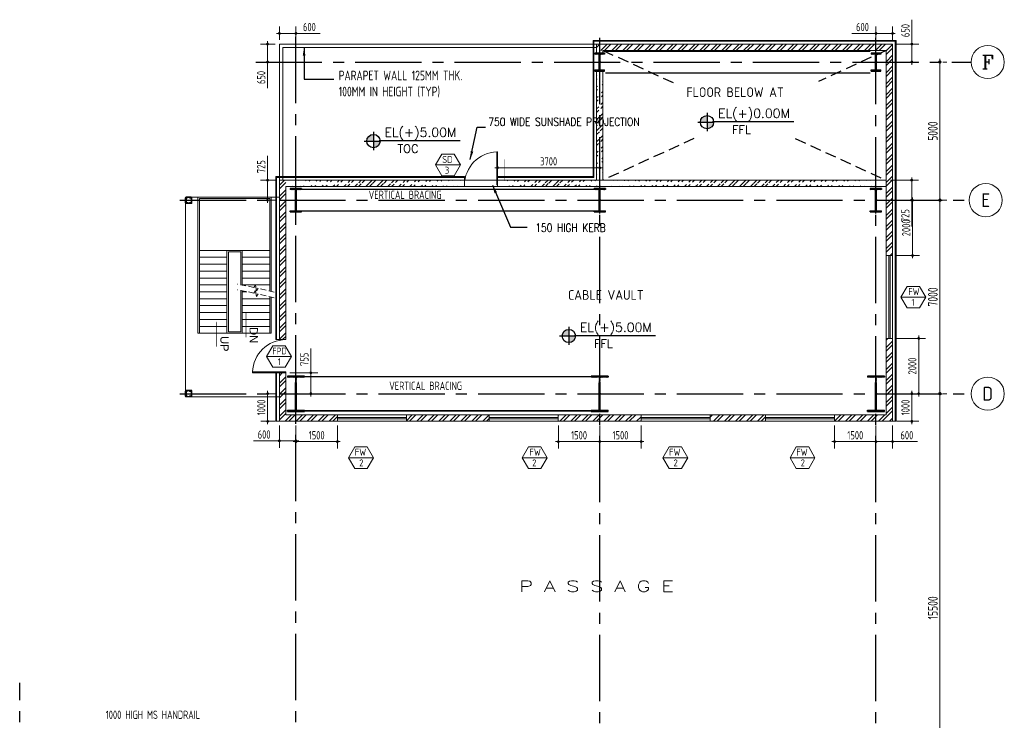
# Model space of a CAD drawing. Extents: x -7650383 to 4934791, y -137560 to 1826789.
# Tile 19 of 256: x 678266 to 713911, y -8294 to 17054. Entities that reach past the tile are written whole.
import ezdxf
from ezdxf.enums import TextEntityAlignment as Align

# ---------------------------------------------------------------- set-up
doc = ezdxf.new("R2010")
doc.units = 0
doc.header["$LTSCALE"] = 800
doc.header["$MEASUREMENT"] = 0
for name, pattern in [('CENTER', [2, 1.25, -0.25, 0.25, -0.25]), ('CENTER2', [1.125, 0.75, -0.125, 0.125, -0.125]), ('DASHED', [0.75, 0.5, -0.25]), ('HIDDEN', [0.375, 0.25, -0.125]), ('HIDDENX2', [0.75, 0.5, -0.25])]:
    doc.linetypes.add(name, pattern=pattern)
doc.layers.get('0').update_dxf_attribs({"linetype": 'CONTINUOUS'})
for name, color, linetype in [('0-7-COL', 2, 'CENTER'), ('CENTER', 2, 'CENTER'), ('COL', 1, 'CENTER'), ('GRID', 8, 'CENTER'), ('REV3', 2, 'CONTINUOUS'), ('T', 3, 'CONTINUOUS'), ('TEXT', 3, 'CONTINUOUS')]:
    doc.layers.add(name, color=color, linetype=linetype)
for name, color, linetype, lineweight in [('2CON', 1, 'CONTINUOUS', 13), ('8', 8, 'HIDDEN', 13), ('A-CUT OUT', 3, 'CONTINUOUS', 30), ('A-WIN TAG', 3, 'CONTINUOUS', 13), ('A-WIN TAG TEXT', 3, 'CONTINUOUS', 13), ('CHAJJA PROJECTION', 2, 'DASHED', 5), ('CLAD-1', 3, 'CONTINUOUS', 15), ('DIM', 4, 'CONTINUOUS', 13), ('dimension line', 4, 'CONTINUOUS', 13), ('DOOR', 235, 'CONTINUOUS', 13), ('STAIR', 4, 'CONTINUOUS', 13), ('WALL', 6, 'CONTINUOUS', 18), ('WALL HATCH', 251, 'CONTINUOUS', 13), ('WIN', 31, 'CONTINUOUS', 13)]:
    doc.layers.add(name, color=color, linetype=linetype, lineweight=lineweight)
doc.styles.add('HTX11', font='O8111901')
doc.styles.add('ROMANC', font='romanc')
doc.styles.add('ROMANS', font='ISO9.shx', dxfattribs={"width": 0.8})
doc.styles.add('S3', font='ROMANS1.SHX', dxfattribs={"width": 0.8})
doc.styles.add('SIMPLEX-25', font='simplex.shx')
doc.styles.get("Standard").update_dxf_attribs({"font": 'ISO9'})
doc.dimstyles.new('barka', dxfattribs={"dimscale": 100, "dimtxt": 3.5, "dimasz": 1.2, "dimexe": 2.5, "dimexo": 2.5, "dimgap": 0.8, "dimtad": 1, "dimdsep": 46, "dimtxsty": 'ROMANS', "dimblk": 'DDOT1', "dimcen": 0, "dimclrd": 256, "dimclre": 256, "dimclrt": 2, "dimadec": 0, "dimazin": 2, "dimtp": 0.1, "dimtm": 0.1, "dimtfac": 0.71, "dimtmove": 2, "dimatfit": 3, "dimlwd": -1, "dimlwe": -1, "dimarcsym": 0})
doc.dimstyles.new('barka INTERNAL DIM', dxfattribs={"dimscale": 100, "dimtxt": 3, "dimasz": 1, "dimexe": 2.5, "dimexo": 1.5, "dimgap": 0.8, "dimtad": 1, "dimdsep": 46, "dimtxsty": 'ROMANS', "dimblk": 'DDOT1', "dimcen": 0, "dimclrd": 256, "dimclre": 256, "dimclrt": 2, "dimadec": 0, "dimazin": 2, "dimtp": 0.1, "dimtm": 0.1, "dimtfac": 0.71, "dimtmove": 2, "dimatfit": 3, "dimlwd": -1, "dimlwe": -1, "dimarcsym": 0})
doc.dimstyles.get("Standard").update_dxf_attribs({"dimtxt": 0.18, "dimasz": 0.18, "dimexe": 0.18, "dimexo": 0.0625, "dimgap": 0.09, "dimtad": 0, "dimtih": 1, "dimtoh": 1, "dimdec": 4, "dimzin": 0, "dimdsep": 46, "dimtxsty": 'Standard', "dimcen": 0.09, "dimadec": 0, "dimazin": 0, "dimtfac": 1, "dimtdec": 4, "dimtofl": 0, "dimtmove": 0, "dimatfit": 3, "dimfxl": 1, "dimtolj": 1, "dimtzin": 0, "dimarcsym": 0})
pattern_1 = [(45, (72421.45, -1e-05), (-198.87378, 198.87378), []), (45, (72554.03, -1e-05), (-198.87378, 198.87378), [])]

# ---------------------------------------------------------------- blocks, each defined once
blk = doc.blocks.new('DDOT1')
blk.add_line((-1, 0), (1, 0))
at = {"const_width": 0.5}
blk.add_lwpolyline([(-0.25, 0, 1), (0.25, 0, 1)], format="xyb", close=True, dxfattribs=at)
blk = doc.blocks.new('*D127')
at = {"layer": 'dimension line', "transparency": 16777216}
for p, q in [((711580, 10403), (711580, 3643)), ((711603, 10523), (711830, 10523)), ((711682, 3523), (711830, 3523))]:
    blk.add_line(p, q, dxfattribs=at)
at = {"layer": 'dimension line', "transparency": 16777216, "xscale": 119.9999999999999, "yscale": 119.9999999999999, "zscale": 119.9999999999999}
for p, rotation in [((711580, 10523), 90), ((711580, 3523), 270)]:
    blk.add_blockref('DDOT1', p, dxfattribs=dict(at, rotation=rotation))
at = {"layer": 'dimension line', "color": 2, "transparency": 16777216, "insert": (711325, 7023), "char_height": 350, "attachment_point": 5, "rotation": 90, "style": 'ROMANS'}
blk.add_mtext('7000', dxfattribs=at)
blk = doc.blocks.new('A$C14326149')
at = {"layer": 'COL'}
h = blk.add_hatch(dxfattribs=at)
h.set_pattern_fill('ANSI31', color=256, scale=100, style=0)
h.paths.add_polyline_path([(310, 640), (0, 640), (0, 600), (310, 600)])
h.paths.add_polyline_path([(0, 600), (0, 640), (-310, 640), (-310, 600)])
h.paths.add_polyline_path([(0, -640), (0, -600), (-310, -600), (-310, -640)])
h.paths.add_polyline_path([(0, -600), (0, -640), (310, -640), (310, -600)])
h.paths.add_polyline_path([(-16, 0), (0, 0), (0, 600), (-16, 600)])
h.paths.add_polyline_path([(0, 0), (16, 0), (16, 600), (0, 600)])
h.paths.add_polyline_path([(16, 0), (0, 0), (0, -600), (16, -600)])
h.paths.add_polyline_path([(-16, -600), (0, -600), (0, 0), (-16, 0)])
for p, q in [((310, 640), (-310, 640)), ((-310, 640), (-310, 600)), ((310, 600), (-310, 600)), ((-16, -600), (-16, 600)), ((16, -600), (16, 600)), ((310, 640), (310, 600)), ((-310, -600), (310, -600)), ((-310, -640), (-310, -600)), ((-310, -640), (310, -640)), ((310, -640), (310, -600))]:
    blk.add_line(p, q, dxfattribs=at)
at = {"layer": 'COL', "color": 2}
for p, q in [((0, -672), (0, 672)), ((44, 0), (-44, 0))]:
    blk.add_line(p, q, dxfattribs=at)
blk = doc.blocks.new('*D128')
at = {"layer": 'dimension line', "transparency": 16777216}
for p, q in [((711580, 15403), (711580, 10643)), ((711680, 15523), (711830, 15523))]:
    blk.add_line(p, q, dxfattribs=at)
at = {"layer": 'dimension line', "transparency": 16777216, "xscale": 119.9999999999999, "yscale": 119.9999999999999, "zscale": 119.9999999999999}
for p, rotation in [((711580, 15523), 90), ((711580, 10523), 270)]:
    blk.add_blockref('DDOT1', p, dxfattribs=dict(at, rotation=rotation))
at = {"layer": 'dimension line', "color": 2, "transparency": 16777216, "insert": (711325, 13023), "char_height": 350, "attachment_point": 5, "rotation": 90, "style": 'ROMANS'}
blk.add_mtext('5000', dxfattribs=at)
blk = doc.blocks.new('e row column')
at = {"layer": 'COL'}
h = blk.add_hatch(dxfattribs=at)
h.set_pattern_fill('ANSI31', color=256, scale=100, style=0)
h.paths.add_polyline_path([(-205, -385), (205, -385), (205, -425), (-205, -425)])
h.paths.add_polyline_path([(205, 425), (205, 385), (-205, 385), (-205, 425)])
edge = h.paths.add_edge_path()
edge.add_line((-16, -385), (-16, 385))
edge.add_line((16, -385), (16, 385))
for p, q in [((205, 425), (-205, 425)), ((-205, 425), (-205, 385)), ((205, 385), (-205, 385)), ((-16, -385), (-16, 385)), ((16, -385), (16, 385)), ((205, 425), (205, 385)), ((-205, -385), (205, -385)), ((-205, -425), (-205, -385)), ((-205, -425), (205, -425)), ((205, -425), (205, -385))]:
    blk.add_line(p, q, dxfattribs=at)
at = {"layer": 'COL', "color": 2}
for p, q in [((0, -475), (0, 475)), ((44, 0), (-44, 0))]:
    blk.add_line(p, q, dxfattribs=at)
blk = doc.blocks.new('F row column')
at = {"layer": 'COL'}
h = blk.add_hatch(dxfattribs=at)
h.set_pattern_fill('ANSI31', color=256, scale=100, style=0)
h.paths.add_polyline_path([(-175, -285), (175, -285), (175, -325), (-175, -325)])
h.paths.add_polyline_path([(175, 325), (175, 285), (-175, 285), (-175, 325)])
edge = h.paths.add_edge_path()
edge.add_line((-16, -285), (-16, 285))
edge.add_line((16, -285), (16, 285))
at = {"layer": 'COL', "color": 2}
for p, q in [((0, -375), (0, 375)), ((44, 0), (-44, 0))]:
    blk.add_line(p, q, dxfattribs=at)
at = {"layer": 'COL'}
for p, q in [((175, 325), (-175, 325)), ((-175, 325), (-175, 285)), ((175, 285), (-175, 285)), ((-16, -285), (-16, 285)), ((16, -285), (16, 285)), ((175, 325), (175, 285)), ((-175, -285), (175, -285)), ((-175, -325), (-175, -285)), ((-175, -325), (175, -325)), ((175, -325), (175, -285))]:
    blk.add_line(p, q, dxfattribs=at)
blk = doc.blocks.new('SERVICE BUILDING-ARCH$0$dd1')
at = {"layer": 'DOOR'}
blk.add_lwpolyline([(-1000, 975), (0, 975), (0, 1000), (-1000, 1000)], close=True, dxfattribs=at)
blk.add_arc((13, 1014), 1014, 182.2093, 269.2412, dxfattribs=at)
blk = doc.blocks.new('*D131')
at = {"layer": 'dimension line', "transparency": 16777216}
for p, q in [((711580, -11857), (711580, 3403)), ((711780, 3523), (711830, 3523)), ((711780, -11977), (711830, -11977))]:
    blk.add_line(p, q, dxfattribs=at)
at = {"layer": 'dimension line', "transparency": 16777216, "xscale": 119.9999999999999, "yscale": 119.9999999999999, "zscale": 119.9999999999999}
for p, rotation in [((711580, 3523), 90), ((711580, -11977), 270)]:
    blk.add_blockref('DDOT1', p, dxfattribs=dict(at, rotation=rotation))
at = {"layer": 'dimension line', "color": 2, "transparency": 16777216, "insert": (711325, -4227), "char_height": 350, "attachment_point": 5, "rotation": 90, "style": 'ROMANS'}
blk.add_mtext('15500', dxfattribs=at)
blk = doc.blocks.new('Stub column')
at = {"layer": 'COL', "linetype": 'ByBlock'}
for p, q in [((-108, 90), (-108, -90)), ((-108, 90), (-100, 90)), ((-108, 90), (-100, 90)), ((-108, 90), (-108, -90)), ((-25, 100), (-100, 100)), ((-100, 100), (-100, -100)), ((-100, 100), (-100, -100)), ((-25, 100), (-100, 100)), ((90, 108), (-90, 108)), ((-90, 100), (-90, 108)), ((-90, 100), (-90, 108)), ((-25, 100), (100, 100)), ((90, 100), (90, 108)), ((100, 100), (100, -100)), ((108, 90), (100, 90)), ((108, 90), (108, -90)), ((-108, -90), (-100, -90)), ((-108, -90), (-100, -90)), ((-100, -100), (-25, -100)), ((-100, -100), (-25, -100)), ((-90, -100), (-90, -108)), ((-90, -100), (-90, -108)), ((90, -108), (-90, -108)), ((100, -100), (-25, -100)), ((90, -100), (90, -108)), ((108, -90), (100, -90))]:
    blk.add_line(p, q, dxfattribs=at)
for points in [[(-25, -100), (-25, -97, 0.401544), (-31, -91), (-88, -88, -0.401544), (-94, -82), (-94, 82, -0.401544), (-88, 88), (-31, 91, 0.401544), (-25, 97), (-25, 100)], [(-25, -100), (-25, -97, 0.401544), (-31, -91), (-88, -88, -0.401544), (-94, -82), (-94, 82, -0.401544), (-88, 88), (-31, 91, 0.401544), (-25, 97), (-25, 100)], [(25, -100), (25, -97, -0.401544), (31, -91), (88, -88, 0.401544), (94, -82), (94, 82, 0.401544), (88, 88), (31, 91, -0.401544), (25, 97), (25, 100)]]:
    blk.add_lwpolyline(points, format="xyb", dxfattribs=at)
blk = doc.blocks.new('PL-FFL2')
at = {"layer": 'A-CUT OUT'}
h = blk.add_hatch(color=7, dxfattribs=at)
h.paths.add_polyline_path([(3.09, 1.96, 0.414214), (1.09, -0.04), (3.09, -0.04)])
h.paths.add_polyline_path([(5.09, -0.04), (3.09, -0.04), (3.09, -2.04, 0.414214)])
at = {"color": 1, "linetype": 'Continuous'}
for p, q in [((3.09, 2.74), (3.09, -2.74)), ((29.24, 0), (4.78, 0)), ((4.78, 0), (5.09, 0)), ((0.31, -0.04), (5.09, -0.04))]:
    blk.add_line(p, q, dxfattribs=at)
blk.add_circle((3.09, -0.04), 2, dxfattribs=at)
at = {"color": 4, "linetype": 'Continuous'}
blk.add_attdef('EL(+)', text='', height=2.75, dxfattribs=at).set_placement((18.98, 2.4), align=Align.MIDDLE)
at = {"color": 3, "linetype": 'Continuous'}
blk.add_attdef('XXX', text='', height=2.5, dxfattribs=at).set_placement((18.44, -3.52), align=Align.MIDDLE)
blk = doc.blocks.new('*D137')
at = {"layer": 'DIM', "transparency": 16777216}
for p, q in [((695566, 11398), (695566, 11948)), ((699266, 11398), (699266, 11948)), ((699166, 11698), (695666, 11698))]:
    blk.add_line(p, q, dxfattribs=at)
at = {"layer": 'DIM', "transparency": 16777216, "xscale": 100, "yscale": 100, "zscale": 100, "rotation": 180}
blk.add_blockref('DDOT1', (695566, 11698), dxfattribs=at)
at = {"layer": 'DIM', "transparency": 16777216, "xscale": 100, "yscale": 100, "zscale": 100}
blk.add_blockref('DDOT1', (699266, 11698), dxfattribs=at)
at = {"layer": 'DIM', "color": 2, "transparency": 16777216, "insert": (697416, 11928), "char_height": 300, "attachment_point": 5, "style": 'ROMANS'}
blk.add_mtext('3700', dxfattribs=at)
blk = doc.blocks.new('*D138')
at = {"layer": 'DIM', "transparency": 16777216}
for p, q in [((710563, 16172), (710563, 17050)), ((710016, 16172), (710813, 16172)), ((710563, 15623), (710563, 16072)), ((710016, 15523), (710813, 15523))]:
    blk.add_line(p, q, dxfattribs=at)
at = {"layer": 'DIM', "transparency": 16777216, "xscale": 100, "yscale": 100, "zscale": 100}
for p, rotation in [((710563, 16172), 90), ((710563, 15523), 270)]:
    blk.add_blockref('DDOT1', p, dxfattribs=dict(at, rotation=rotation))
at = {"layer": 'DIM', "color": 2, "transparency": 16777216, "insert": (710333, 16661), "char_height": 300, "attachment_point": 5, "rotation": 90, "style": 'ROMANS'}
blk.add_mtext('650', dxfattribs=at)
blk = doc.blocks.new('*D139')
at = {"layer": 'DIM', "transparency": 16777216}
for p, q in [((709266, 16322), (709266, 16808)), ((709866, 16322), (709866, 16808)), ((709266, 16558), (708388, 16558)), ((709766, 16558), (709366, 16558))]:
    blk.add_line(p, q, dxfattribs=at)
at = {"layer": 'DIM', "transparency": 16777216, "xscale": 100, "yscale": 100, "zscale": 100, "rotation": 180}
blk.add_blockref('DDOT1', (709266, 16558), dxfattribs=at)
at = {"layer": 'DIM', "transparency": 16777216, "xscale": 100, "yscale": 100, "zscale": 100}
blk.add_blockref('DDOT1', (709866, 16558), dxfattribs=at)
at = {"layer": 'DIM', "color": 2, "transparency": 16777216, "insert": (708777, 16788), "char_height": 300, "attachment_point": 5, "style": 'ROMANS'}
blk.add_mtext('600', dxfattribs=at)
blk = doc.blocks.new('*D140')
at = {"layer": 'DIM', "transparency": 16777216}
for p, q in [((687239, 11248), (687239, 12125)), ((687516, 11248), (686989, 11248)), ((687239, 10623), (687239, 11148)), ((687516, 10523), (686989, 10523))]:
    blk.add_line(p, q, dxfattribs=at)
at = {"layer": 'DIM', "transparency": 16777216, "xscale": 100, "yscale": 100, "zscale": 100}
for p, rotation in [((687239, 11248), 90), ((687239, 10523), 270)]:
    blk.add_blockref('DDOT1', p, dxfattribs=dict(at, rotation=rotation))
at = {"layer": 'DIM', "color": 2, "transparency": 16777216, "insert": (687009, 11736), "char_height": 300, "attachment_point": 5, "rotation": 90, "style": 'ROMANS'}
blk.add_mtext('725', dxfattribs=at)
blk = doc.blocks.new('*D141')
at = {"layer": 'DIM', "transparency": 16777216}
for p, q in [((687516, 16173), (686989, 16173)), ((687239, 16073), (687239, 15623)), ((687516, 15523), (686989, 15523)), ((687239, 15523), (687239, 14574))]:
    blk.add_line(p, q, dxfattribs=at)
at = {"layer": 'DIM', "transparency": 16777216, "xscale": 100, "yscale": 100, "zscale": 100}
for p, rotation in [((687239, 16173), 90), ((687239, 15523), 270)]:
    blk.add_blockref('DDOT1', p, dxfattribs=dict(at, rotation=rotation))
at = {"layer": 'DIM', "color": 2, "transparency": 16777216, "insert": (687009, 14963), "char_height": 300, "attachment_point": 5, "rotation": 90, "style": 'ROMANS'}
blk.add_mtext('650', dxfattribs=at)
blk = doc.blocks.new('*D142')
at = {"layer": 'DIM', "transparency": 16777216}
for p, q in [((687666, 16323), (687666, 16808)), ((688266, 16323), (688266, 16808)), ((687766, 16558), (688166, 16558)), ((688266, 16558), (689143, 16558))]:
    blk.add_line(p, q, dxfattribs=at)
at = {"layer": 'DIM', "transparency": 16777216, "xscale": 100, "yscale": 100, "zscale": 100, "rotation": 180}
blk.add_blockref('DDOT1', (687666, 16558), dxfattribs=at)
at = {"layer": 'DIM', "transparency": 16777216, "xscale": 100, "yscale": 100, "zscale": 100}
blk.add_blockref('DDOT1', (688266, 16558), dxfattribs=at)
at = {"layer": 'DIM', "color": 2, "transparency": 16777216, "insert": (688754, 16788), "char_height": 300, "attachment_point": 5, "style": 'ROMANS'}
blk.add_mtext('600', dxfattribs=at)
blk = doc.blocks.new('*D143')
at = {"layer": 'DIM', "transparency": 16777216}
for p, q in [((710016, 3523), (710813, 3523)), ((710563, 2623), (710563, 3423)), ((710016, 2523), (710813, 2523))]:
    blk.add_line(p, q, dxfattribs=at)
at = {"layer": 'DIM', "transparency": 16777216, "xscale": 100, "yscale": 100, "zscale": 100}
for p, rotation in [((710563, 3523), 90), ((710563, 2523), 270)]:
    blk.add_blockref('DDOT1', p, dxfattribs=dict(at, rotation=rotation))
at = {"layer": 'DIM', "color": 2, "transparency": 16777216, "insert": (710333, 3023), "char_height": 300, "attachment_point": 5, "rotation": 90, "style": 'ROMANS'}
blk.add_mtext('1000', dxfattribs=at)
blk = doc.blocks.new('*D144')
at = {"layer": 'DIM', "transparency": 16777216}
for p, q in [((709266, 2373), (709266, 1539)), ((709866, 2373), (709866, 1539)), ((709366, 1789), (709766, 1789)), ((709866, 1789), (710772, 1789))]:
    blk.add_line(p, q, dxfattribs=at)
at = {"layer": 'DIM', "transparency": 16777216, "xscale": 100, "yscale": 100, "zscale": 100, "rotation": 180}
blk.add_blockref('DDOT1', (709266, 1789), dxfattribs=at)
at = {"layer": 'DIM', "transparency": 16777216, "xscale": 100, "yscale": 100, "zscale": 100}
blk.add_blockref('DDOT1', (709866, 1789), dxfattribs=at)
at = {"layer": 'DIM', "color": 2, "transparency": 16777216, "insert": (710384, 2019), "char_height": 300, "attachment_point": 5, "style": 'ROMANS'}
blk.add_mtext('600', dxfattribs=at)
blk = doc.blocks.new('*D145')
at = {"layer": 'DIM', "transparency": 16777216}
for p, q in [((687666, 2373), (687666, 1566)), ((688266, 2373), (688266, 1566)), ((687666, 1816), (686726, 1816)), ((688166, 1816), (687766, 1816))]:
    blk.add_line(p, q, dxfattribs=at)
at = {"layer": 'DIM', "transparency": 16777216, "xscale": 100, "yscale": 100, "zscale": 100, "rotation": 180}
blk.add_blockref('DDOT1', (687666, 1816), dxfattribs=at)
at = {"layer": 'DIM', "transparency": 16777216, "xscale": 100, "yscale": 100, "zscale": 100}
blk.add_blockref('DDOT1', (688266, 1816), dxfattribs=at)
at = {"layer": 'DIM', "color": 2, "transparency": 16777216, "insert": (687115, 2046), "char_height": 300, "attachment_point": 5, "style": 'ROMANS'}
blk.add_mtext('600', dxfattribs=at)
blk = doc.blocks.new('*D146')
at = {"layer": 'DIM', "transparency": 16777216}
for p, q in [((687516, 3523), (686993, 3523)), ((687243, 2623), (687243, 3423)), ((687516, 2523), (686993, 2523))]:
    blk.add_line(p, q, dxfattribs=at)
at = {"layer": 'DIM', "transparency": 16777216, "xscale": 100, "yscale": 100, "zscale": 100}
for p, rotation in [((687243, 3523), 90), ((687243, 2523), 270)]:
    blk.add_blockref('DDOT1', p, dxfattribs=dict(at, rotation=rotation))
at = {"layer": 'DIM', "color": 2, "transparency": 16777216, "insert": (687013, 3023), "char_height": 300, "attachment_point": 5, "rotation": 90, "style": 'ROMANS'}
blk.add_mtext('1000', dxfattribs=at)
blk = doc.blocks.new('*D147')
at = {"layer": 'DIM', "transparency": 16777216}
for p, q in [((688804, 4278), (688804, 5155)), ((688046, 4278), (689054, 4278)), ((688804, 3623), (688804, 4178)), ((688416, 3523), (689054, 3523))]:
    blk.add_line(p, q, dxfattribs=at)
at = {"layer": 'DIM', "transparency": 16777216, "xscale": 100, "yscale": 100, "zscale": 100}
for p, rotation in [((688804, 4278), 90), ((688804, 3523), 270)]:
    blk.add_blockref('DDOT1', p, dxfattribs=dict(at, rotation=rotation))
at = {"layer": 'DIM', "color": 2, "transparency": 16777216, "insert": (688574, 4766), "char_height": 300, "attachment_point": 5, "rotation": 90, "style": 'ROMANS'}
blk.add_mtext('755', dxfattribs=at)
blk = doc.blocks.new('*D148')
at = {"layer": 'DIM', "transparency": 16777216}
for p, q in [((709786, 11248), (710808, 11248)), ((710558, 11148), (710558, 10623)), ((710016, 10523), (710808, 10523)), ((710558, 10523), (710558, 9574))]:
    blk.add_line(p, q, dxfattribs=at)
at = {"layer": 'DIM', "transparency": 16777216, "xscale": 100, "yscale": 100, "zscale": 100}
for p, rotation in [((710558, 11248), 90), ((710558, 10523), 270)]:
    blk.add_blockref('DDOT1', p, dxfattribs=dict(at, rotation=rotation))
at = {"layer": 'DIM', "color": 2, "transparency": 16777216, "insert": (710328, 9963), "char_height": 300, "attachment_point": 5, "rotation": 90, "style": 'ROMANS'}
blk.add_mtext('725', dxfattribs=at)
blk = doc.blocks.new('*D435')
at = {"layer": 'DIM', "transparency": 16777216}
for p, q in [((707766, 2373), (707766, 1539)), ((709266, 2373), (709266, 1539)), ((709166, 1789), (707866, 1789))]:
    blk.add_line(p, q, dxfattribs=at)
at = {"layer": 'DIM', "transparency": 16777216, "xscale": 100, "yscale": 100, "zscale": 100, "rotation": 180}
blk.add_blockref('DDOT1', (707766, 1789), dxfattribs=at)
at = {"layer": 'DIM', "transparency": 16777216, "xscale": 100, "yscale": 100, "zscale": 100}
blk.add_blockref('DDOT1', (709266, 1789), dxfattribs=at)
at = {"layer": 'DIM', "color": 2, "transparency": 16777216, "insert": (708516, 2019), "char_height": 300, "attachment_point": 5, "style": 'ROMANS'}
blk.add_mtext('1500', dxfattribs=at)
blk = doc.blocks.new('*D436')
at = {"layer": 'DIM', "transparency": 16777216}
for p, q in [((699266, 2373), (699266, 1539)), ((700766, 2373), (700766, 1539)), ((700666, 1789), (699366, 1789))]:
    blk.add_line(p, q, dxfattribs=at)
at = {"layer": 'DIM', "transparency": 16777216, "xscale": 100, "yscale": 100, "zscale": 100, "rotation": 180}
blk.add_blockref('DDOT1', (699266, 1789), dxfattribs=at)
at = {"layer": 'DIM', "transparency": 16777216, "xscale": 100, "yscale": 100, "zscale": 100}
blk.add_blockref('DDOT1', (700766, 1789), dxfattribs=at)
at = {"layer": 'DIM', "color": 2, "transparency": 16777216, "insert": (700016, 2019), "char_height": 300, "attachment_point": 5, "style": 'ROMANS'}
blk.add_mtext('1500', dxfattribs=at)
blk = doc.blocks.new('*D437')
at = {"layer": 'DIM', "transparency": 16777216}
for p, q in [((688266, 2373), (688266, 1539)), ((689766, 2373), (689766, 1539)), ((688366, 1789), (689666, 1789))]:
    blk.add_line(p, q, dxfattribs=at)
at = {"layer": 'DIM', "transparency": 16777216, "xscale": 100, "yscale": 100, "zscale": 100, "rotation": 180}
blk.add_blockref('DDOT1', (688266, 1789), dxfattribs=at)
at = {"layer": 'DIM', "transparency": 16777216, "xscale": 100, "yscale": 100, "zscale": 100}
blk.add_blockref('DDOT1', (689766, 1789), dxfattribs=at)
at = {"layer": 'DIM', "color": 2, "transparency": 16777216, "insert": (689016, 2019), "char_height": 300, "attachment_point": 5, "style": 'ROMANS'}
blk.add_mtext('1500', dxfattribs=at)
blk = doc.blocks.new('*D438')
at = {"layer": 'DIM', "transparency": 16777216}
for p, q in [((697766, 2373), (697766, 1539)), ((699266, 2373), (699266, 1539)), ((699166, 1789), (697866, 1789))]:
    blk.add_line(p, q, dxfattribs=at)
at = {"layer": 'DIM', "transparency": 16777216, "xscale": 100, "yscale": 100, "zscale": 100, "rotation": 180}
blk.add_blockref('DDOT1', (697766, 1789), dxfattribs=at)
at = {"layer": 'DIM', "transparency": 16777216, "xscale": 100, "yscale": 100, "zscale": 100}
blk.add_blockref('DDOT1', (699266, 1789), dxfattribs=at)
at = {"layer": 'DIM', "color": 2, "transparency": 16777216, "insert": (698516, 2019), "char_height": 300, "attachment_point": 5, "style": 'ROMANS'}
blk.add_mtext('1500', dxfattribs=at)
blk = doc.blocks.new('*D439')
at = {"layer": 'DIM', "transparency": 16777216}
for p, q in [((710016, 10523), (710840, 10523)), ((710590, 10423), (710590, 8623)), ((710016, 8523), (710840, 8523))]:
    blk.add_line(p, q, dxfattribs=at)
at = {"layer": 'DIM', "transparency": 16777216, "xscale": 100, "yscale": 100, "zscale": 100}
for p, rotation in [((710590, 10523), 90), ((710590, 8523), 270)]:
    blk.add_blockref('DDOT1', p, dxfattribs=dict(at, rotation=rotation))
at = {"layer": 'DIM', "color": 2, "transparency": 16777216, "insert": (710360, 9523), "char_height": 300, "attachment_point": 5, "rotation": 90, "style": 'ROMANS'}
blk.add_mtext('2000', dxfattribs=at)
blk = doc.blocks.new('*D440')
at = {"layer": 'DIM', "transparency": 16777216}
for p, q in [((710017, 5523), (711062, 5523)), ((710812, 5423), (710812, 3623)), ((710016, 3523), (711062, 3523))]:
    blk.add_line(p, q, dxfattribs=at)
at = {"layer": 'DIM', "transparency": 16777216, "xscale": 100, "yscale": 100, "zscale": 100}
for p, rotation in [((710812, 5523), 90), ((710812, 3523), 270)]:
    blk.add_blockref('DDOT1', p, dxfattribs=dict(at, rotation=rotation))
at = {"layer": 'DIM', "color": 2, "transparency": 16777216, "insert": (710582, 4523), "char_height": 300, "attachment_point": 5, "rotation": 90, "style": 'ROMANS'}
blk.add_mtext('2000', dxfattribs=at)

msp = doc.modelspace()

# ---------------------------------------------------------------- hatches: boundary and pattern name
at = {"layer": 'WALL HATCH'}
h = msp.add_hatch(dxfattribs=at)
h.set_pattern_fill('ANSI32', color=256, scale=750, style=0)
h.set_pattern_definition(pattern_1)
h.paths.add_polyline_path([(687895.6, 11247.6), (687665.6, 11247.6), (687665.6, 5477.6), (687895.6, 5477.6)])
h.paths.add_polyline_path([(689765.6, 2522.6), (689765.6, 2752.6), (687895.6, 2752.6), (687895.6, 4277.6), (687665.6, 4277.6), (687665.6, 2522.6)])
h.paths.add_polyline_path([(695265.6, 2522.6), (695265.6, 2752.6), (692265.6, 2752.6), (692265.6, 2522.6)])
h.paths.add_polyline_path([(700765.6, 2522.6), (700765.6, 2752.6), (697765.6, 2752.6), (697765.6, 2522.6)])
h.paths.add_polyline_path([(705265.6, 2522.6), (705265.6, 2752.6), (703265.6, 2752.6), (703265.6, 2522.6)])
h.paths.add_polyline_path([(709635.6, 8522.6), (709865.6, 8522.6), (709865.6, 5522.6), (709635.6, 5522.6), (709635.6, 2752.6), (707765.6, 2752.6), (707765.6, 2522.6), (709865.6, 2522.6), (709865.6, 16172.5), (699150, 16172.6), (699150, 15942.6), (709635.6, 15942.5)])
h = msp.add_hatch(dxfattribs=at)
h.set_pattern_fill('ANSI32', color=256, scale=750, style=0)
h.set_pattern_definition([(45, (153932.33, -0.13), (-198.87378, 198.87378), []), (45, (154064.92, -0.13), (-198.87378, 198.87378), [])])
edge = h.paths.add_edge_path()
edge.add_line((699150.7, 11303.6), (699150.1, 15197.6))
edge.add_line((699380.6, 11303.6), (699380.6, 15197.6))
h = msp.add_hatch(dxfattribs=at)
h.set_pattern_fill('ANSI32', color=256, scale=750, style=0)
h.set_pattern_definition(pattern_1)
edge = h.paths.add_edge_path()
edge.add_line((694363.1, 11247.6), (687895.6, 11247.6))
edge.add_line((694363.1, 11017.6), (687895.6, 11017.6))
h = msp.add_hatch(dxfattribs=at)
h.set_pattern_fill('ANSI32', color=256, scale=750, style=0)
h.set_pattern_definition(pattern_1)
edge = h.paths.add_edge_path()
edge.add_line((699540.6, 11247.6), (695563.1, 11247.6))
edge.add_line((699540.3, 11017.6), (695563.1, 11017.6))
h = msp.add_hatch(dxfattribs=at)
h.set_pattern_fill('ANSI32', color=256, scale=750, style=0)
h.set_pattern_definition(pattern_1)
edge = h.paths.add_edge_path()
edge.add_line((699265.6, 11017.6), (709635.6, 11017.6))
edge.add_line((699265.6, 11247.6), (709635.6, 11247.6))

# ---------------------------------------------------------------- linework, layer by layer
at = {"linetype": 'DASHED', "const_width": 50, "flags": 128}
for points in [[(699470.1, 15915.1), (709060.6, 15915.1)], [(699470.1, 15130.1), (709060.6, 15130.1)], [(688470.6, 10915.1), (699060.6, 10915.1)], [(688470.6, 10130.1), (699060.6, 10130.1)], [(688575.6, 4142.6), (698955.6, 4142.6)], [(688575.6, 2902.6), (698955.6, 2902.6)]]:
    msp.add_lwpolyline(points, dxfattribs=at)
at = {"layer": '2CON'}
for p, q in [((694218.3, 11797.1), (693318.3, 11797.1)), ((710169, 7016.7), (711069, 7016.7)), ((688106.1, 4867.2), (687206.1, 4867.2)), ((691074, 1206), (690174, 1206)), ((696457.3, 1206), (697357.3, 1206)), ((702452, 1206), (701552, 1206)), ((707054.9, 1206), (706154.9, 1206))]:
    msp.add_line(p, q, dxfattribs=at)
at = {"layer": '8'}
for points in [[(687473.4, 7192.2), (686894.4, 7341.9), (686839.7, 7246.9), (686801.4, 7462.8), (686746.7, 7367.8), (686152.4, 7486.3)], [(687473.4, 6988.3), (686894.4, 7138), (686839.7, 7043), (686801.4, 7258.9), (686746.7, 7164), (686152.4, 7282.4)]]:
    msp.add_lwpolyline(points, dxfattribs=at)
at = {"layer": 'A-WIN TAG'}
for points in [[(693543.3, 12186.8), (693318.3, 11797.1), (693543.3, 11407.4), (693993.3, 11407.4), (694218.3, 11797.1), (693993.3, 12186.8)], [(710844, 7406.4), (711069, 7016.7), (710844, 6627), (710394, 6627), (710169, 7016.7), (710394, 7406.4)], [(687431.1, 5256.9), (687206.1, 4867.2), (687431.1, 4477.5), (687881.1, 4477.5), (688106.1, 4867.2), (687881.1, 5256.9)], [(690399, 1595.8), (690174, 1206), (690399, 816.3), (690849, 816.3), (691074, 1206), (690849, 1595.8)], [(697132.3, 1595.8), (697357.3, 1206), (697132.3, 816.3), (696682.3, 816.3), (696457.3, 1206), (696682.3, 1595.8)], [(701777, 1595.8), (701552, 1206), (701777, 816.3), (702227, 816.3), (702452, 1206), (702227, 1595.8)], [(706379.9, 1595.8), (706154.9, 1206), (706379.9, 816.3), (706829.9, 816.3), (707054.9, 1206), (706829.9, 1595.8)]]:
    msp.add_lwpolyline(points, close=True, dxfattribs=at)
at = {"layer": 'CENTER', "linetype": 'HIDDENX2'}
for p, q in [((699380.6, 15942.6), (702065.7, 14713.4)), ((709635.6, 15942.5), (707188.8, 14822.3)), ((702670.7, 12753.8), (699380.6, 11247.6)), ((706345.7, 12753.8), (709635.6, 11247.6))]:
    msp.add_line(p, q, dxfattribs=at)
at = {"layer": 'CHAJJA PROJECTION', "ltscale": 0.5, "const_width": 2}
msp.add_lwpolyline([(694116.7, 11247.6), (694117.4, 11997.6), (695817.1, 11997.6), (695817.1, 11247.6)], dxfattribs=at)
at = {"layer": 'CLAD-1'}
for p, q in [((709993.6, 16300.5), (699021.9, 16300.6)), ((699022.6, 11375.6), (699021.9, 16300.6)), ((709965.6, 16272.5), (699050, 16272.6)), ((699050.6, 11347.6), (699050, 16272.6)), ((709965.6, 2522.6), (709965.6, 16272.5)), ((709993.6, 2522.6), (709993.6, 16300.5)), ((687537.6, 11375.6), (694366.1, 11375.6)), ((687537.6, 11375.6), (687537.6, 5477.6)), ((687565.6, 11347.6), (694366.1, 11347.6)), ((687565.6, 11347.6), (687565.6, 5477.6)), ((694366.1, 11247.6), (694366.1, 11375.6)), ((695566.1, 11247.6), (695566.1, 11375.6)), ((695566.1, 11375.6), (699022.6, 11375.6)), ((695566.1, 11347.6), (699050.6, 11347.6)), ((687665.6, 5477.6), (687537.6, 5477.6)), ((687665.6, 4277.6), (687537.6, 4277.6)), ((687537.6, 4277.6), (687537.6, 2522.6)), ((687565.6, 4277.6), (687565.6, 2522.6)), ((687665.6, 2522.6), (687537.6, 2522.6)), ((709865.6, 2522.6), (709993.6, 2522.6))]:
    msp.add_line(p, q, dxfattribs=at)
at = {"layer": 'DIM', "color": 2}
for centre in [(713311.2, 15522.6), (713237.6, 10522.6), (713311.2, 3522.6)]:
    msp.add_circle(centre, 600, dxfattribs=at)
at = {"layer": 'GRID', "linetype": 'CENTER2', "ltscale": 4}
for p, q in [((688265.6, -54363), (688265.6, 16471.7)), ((699265.6, -54400.6), (699265.6, 16543.4)), ((709265.6, -54400.6), (709265.6, 16558.3)), ((686809.9, 15522.6), (712711.2, 15522.6)), ((684059.3, 10522.6), (712637.6, 10522.6)), ((684059.3, 3522.6), (712711.2, 3522.6)), ((678266.1, -54362.3), (678265.8, -6939.4))]:
    msp.add_line(p, q, dxfattribs=at)
at = {"layer": 'REV3', "linetype": 'Continuous'}
for p, q in [((684495.6, 3637.6), (684265.6, 3637.6)), ((684495.6, 3407.6), (684265.6, 3407.6))]:
    msp.add_line(p, q, dxfattribs=at)
at = {"layer": 'REV3', "linetype": 'Continuous', "flags": 128}
for points in [[(686456.1, 6480.9, 0, 150, 0), (686456.1, 6126.2, 25, 25, 0), (686456.1, 5567.6, 25, 25, 0)], [(685398.8, 6142.5, 0, 150, 0), (685398.8, 5787.8, 25, 25, 0), (685398.8, 5229.1, 25, 25, 0)]]:
    msp.add_lwpolyline(points, format="xyseb", dxfattribs=at)
at = {"layer": 'STAIR'}
for p, q in [((695566.1, 11247.6), (694366.1, 11247.5)), ((695566.1, 11017.6), (694366.1, 11017.6)), ((684720.6, 10637.6), (684720.6, 5707.6)), ((684720.6, 10637.6), (687370.3, 10637.6)), ((684770.6, 10587.6), (684770.6, 5707.6)), ((684770.6, 10587.6), (687320.3, 10587.6)), ((687320.3, 10587.6), (687320.3, 7231.8)), ((687370.3, 10637.6), (687370.3, 7218.9)), ((684770.6, 8707.6), (685770.6, 8707.6)), ((685770.7, 8707.6), (685770.6, 6207.6)), ((685770.6, 8707.6), (686320.3, 8707.6)), ((686270.3, 8657.6), (686270.3, 7466.2)), ((686320.3, 8707.6), (686320.3, 7457.6)), ((686320.3, 8707.6), (687320.3, 8707.6)), ((684770.6, 8457.6), (685770.6, 8457.6)), ((684770.6, 8207.6), (685770.6, 8207.6)), ((686320.3, 8457.6), (687320.3, 8457.6)), ((686320.3, 8207.6), (687320.3, 8207.6)), ((684770.6, 7957.6), (685770.6, 7957.6)), ((686320.3, 7957.6), (687320.3, 7957.6)), ((684770.6, 7707.6), (685770.6, 7707.6)), ((686320.3, 7707.6), (687320.3, 7707.6)), ((684770.6, 7457.6), (685770.6, 7457.6)), ((684770.6, 7207.6), (685770.6, 7207.6)), ((686270.3, 7262.3), (686270.3, 5757.6)), ((686320.3, 7457.6), (687320.3, 7457.6)), ((686320.3, 7253.7), (686320.3, 5707.6)), ((686490.6, 7207.6), (686320.3, 7207.6)), ((686810.5, 7207.6), (686771.9, 7207.6)), ((684770.6, 6957.6), (685770.6, 6957.6)), ((687320.3, 6957.6), (686320.3, 6957.6)), ((687320.3, 7027.9), (687320.3, 5707.6)), ((687370.3, 7015), (687370.3, 5707.6)), ((684770.6, 6707.6), (685770.6, 6707.6)), ((684770.6, 6457.6), (685770.6, 6457.6)), ((687320.3, 6707.6), (686320.3, 6707.6)), ((687320.3, 6457.6), (686320.3, 6457.6)), ((684770.6, 6207.6), (685770.6, 6207.6)), ((687320.3, 6207.6), (686320.3, 6207.6)), ((684720.6, 5707.6), (685820.6, 5707.6)), ((684770.6, 5957.6), (685770.6, 5957.6)), ((685770.6, 5707.6), (685820.6, 5707.6)), ((686270.3, 5757.6), (685820.6, 5757.6)), ((686270.3, 5707.6), (685820.6, 5707.6)), ((686270.3, 5707.6), (687370.3, 5707.6)), ((687320.3, 5957.6), (686320.3, 5957.6))]:
    msp.add_line(p, q, dxfattribs=at)
for points in [[(685770.6, 5707.6), (685770.6, 8707.6)], [(685820.6, 5757.6), (685820.6, 8657.6), (686270.3, 8657.6)]]:
    msp.add_lwpolyline(points, dxfattribs=at)
at = {"layer": 'WALL'}
for p, q in [((709865.6, 16172.5), (687665.6, 16172.8)), ((687665.6, 16172.8), (687665.6, 5477.6)), ((699150, 16047.6), (687790.6, 16047.8)), ((687790.6, 16047.8), (687790.6, 11247.6)), ((699150, 15847.6), (699150, 16172.6)), ((709865.6, 2522.6), (709865.6, 16172.5)), ((699380.6, 15942.6), (709635.6, 15942.5)), ((699380.6, 15847.6), (699380.6, 15942.6)), ((709635.6, 15942.5), (709635.6, 2752.6)), ((699150.6, 11247.6), (699150.1, 15197.6)), ((699380.6, 11247.6), (699380.6, 15197.6)), ((687665.6, 11247.6), (694366.1, 11247.6)), ((694366.1, 11017.6), (694366.1, 11247.6)), ((695566.1, 11247.6), (709635.6, 11247.6)), ((695566.1, 11247.6), (695566.1, 11017.6)), ((695566.1, 11247.6), (695566.1, 11017.6)), ((687895.6, 11017.6), (694366.1, 11017.6)), ((687895.6, 5477.6), (687895.6, 11017.6)), ((695566.1, 11017.6), (709635.6, 11017.6)), ((684495.6, 10637.6), (684265.6, 10637.6)), ((687895.6, 5477.6), (687665.6, 5477.6)), ((709867.2, 5522.6), (709637.2, 5522.6)), ((687665.6, 4277.6), (687665.6, 2522.6)), ((687895.6, 4277.6), (687665.6, 4277.6)), ((687895.6, 2752.6), (687895.6, 4277.6)), ((687665.6, 2522.6), (709865.6, 2522.6)), ((687895.6, 2752.6), (709635.6, 2752.6))]:
    msp.add_line(p, q, dxfattribs=at)
for points in [[(684265.6, 3407.6), (684265.6, 10637.6)], [(684265.6, 3407.6), (684265.6, 10637.6)], [(684495.6, 10407.6), (684265.6, 10407.6), (684265.6, 10637.6), (687665.6, 10637.6)], [(684495.6, 10407.6), (684495.6, 10637.6)], [(687665.6, 3407.6), (684265.6, 3407.6), (684265.6, 3637.6), (684495.6, 3637.6)], [(684495.6, 3407.6), (684495.6, 3637.6)], [(684495.6, 3407.6), (684495.6, 3637.6)]]:
    msp.add_lwpolyline(points, dxfattribs=at)
at = {"layer": 'WIN'}
for p, q in [((709727.2, 5522.6), (709727.2, 8522.6)), ((709777.2, 5522.6), (709777.2, 8522.6)), ((692265.6, 2662.6), (689765.6, 2662.6)), ((692265.6, 2612.6), (689765.6, 2612.6)), ((695265.6, 2662.6), (697765.6, 2662.6)), ((695265.6, 2612.6), (697765.6, 2612.6)), ((703265.6, 2662.6), (700765.6, 2662.6)), ((703265.6, 2612.6), (700765.6, 2612.6)), ((705265.6, 2662.6), (707765.6, 2662.6)), ((705265.6, 2612.6), (707765.6, 2612.6))]:
    msp.add_line(p, q, dxfattribs=at)
for points in [[(709635.6, 5522.6), (709865.6, 5522.6), (709865.6, 8522.6), (709635.6, 8522.6)], [(692265.6, 2752.6), (689765.6, 2752.6), (689765.6, 2522.6), (692265.6, 2522.6)], [(695265.6, 2752.6), (697765.6, 2752.6), (697765.6, 2522.6), (695265.6, 2522.6)], [(703265.6, 2752.6), (700765.6, 2752.6), (700765.6, 2522.6), (703265.6, 2522.6)], [(705265.6, 2752.6), (707765.6, 2752.6), (707765.6, 2522.6), (705265.6, 2522.6)]]:
    msp.add_lwpolyline(points, close=True, dxfattribs=at)

# ---------------------------------------------------------------- block references
at = {"color": 6}
ref = msp.add_blockref('PL-FFL2', (702777.3, 13352.7), dxfattribs=dict(at, xscale=120, yscale=120, zscale=120))
ref.add_attrib('XXX', 'FFL', dxfattribs={"color": 3, "linetype": 'Continuous', "height": 300, "style": 'SIMPLEX-25'}).set_placement((704399.8, 13072.3), align=Align.MIDDLE)
ref.add_attrib('EL(+)', 'EL(+)0.00M', dxfattribs={"color": 4, "linetype": 'Continuous', "height": 330, "style": 'SIMPLEX-25'}).set_placement((704848.4, 13640.4), align=Align.MIDDLE)
ref = msp.add_blockref('PL-FFL2', (690700.9, 12667.5), dxfattribs=dict(at, xscale=120, yscale=120, zscale=120))
ref.add_attrib('XXX', 'TOC', dxfattribs={"color": 3, "linetype": 'Continuous', "height": 300, "style": 'SIMPLEX-25'}).set_placement((692323.4, 12387), align=Align.MIDDLE)
ref.add_attrib('EL(+)', 'EL(+)5.00M', dxfattribs={"color": 4, "linetype": 'Continuous', "height": 330, "style": 'SIMPLEX-25'}).set_placement((692772, 12955.1), align=Align.MIDDLE)
for p in [(688265.6, 10522.6), (699265.6, 10522.6), (709265.6, 10522.6)]:
    msp.add_blockref('e row column', p)
ref = msp.add_blockref('PL-FFL2', (697776.1, 5615.5), dxfattribs=dict(at, xscale=120, yscale=120, zscale=120))
ref.add_attrib('XXX', 'FFL', dxfattribs={"color": 3, "linetype": 'Continuous', "height": 300, "style": 'SIMPLEX-25'}).set_placement((699398.6, 5335.1), align=Align.MIDDLE)
ref.add_attrib('EL(+)', 'EL(+)5.00M', dxfattribs={"color": 4, "linetype": 'Continuous', "height": 330, "style": 'SIMPLEX-25'}).set_placement((699847.2, 5903.2), align=Align.MIDDLE)
at = {"layer": 'COL', "xscale": -1, "rotation": 180}
for p in [(684380.6, 10522.6), (684380.6, 3522.6)]:
    msp.add_blockref('Stub column', p, dxfattribs=at)
at = {"layer": 'DIM'}
for p in [(688265.6, 3522.6), (699265.6, 3522.6), (709265.6, 3522.6)]:
    msp.add_blockref('A$C14326149', p, dxfattribs=at)
at = {"layer": 'DOOR', "yscale": 1.199999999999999, "zscale": 1.199999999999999}
for p, xscale, rotation in [((694366.1, 11073.6), 1.199999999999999, 270.0000000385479), ((687895, 5477.6), -1.199999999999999, 180.0000000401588), ((687895.6, 5477.6), -1.199999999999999, 179.9999999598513), ((687895.6, 5477.6), -1.199999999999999, 179.9999999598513)]:
    msp.add_blockref('SERVICE BUILDING-ARCH$0$dd1', p, dxfattribs=dict(at, xscale=xscale, rotation=rotation))
at = {"layer": 'WALL'}
for p in [(699265.6, 15522.6), (709265.6, 15522.6)]:
    msp.add_blockref('F row column', p, dxfattribs=at)

# ---------------------------------------------------------------- texts
at = {"layer": '0-7-COL', "color": 6, "linetype": 'Continuous'}
for s, style, p in [('F', 'ROMANC', (713311.2, 15522.6)), ('E', 'ROMANS', (713237.6, 10522.6)), ('D', 'ROMANS', (713311.2, 3522.6))]:
    msp.add_text(s, height=500, dxfattribs=dict(at, style=style)).set_placement(p, align=Align.MIDDLE)
at = {"layer": 'A-WIN TAG'}
for s, p in [('FW', (710638.7, 7216.7)), ('1', (710607.5, 6830.9)), ('FW', (690604.3, 1406)), ('FW', (696927, 1406)), ('FW', (701982.3, 1406)), ('FW', (706585.2, 1406)), ('2', (690635.6, 1020.2)), ('2', (696895.7, 1020.2)), ('2', (702013.6, 1020.2)), ('2', (706616.4, 1020.2))]:
    msp.add_text(s, height=250, dxfattribs=at).set_placement(p, align=Align.MIDDLE)
at = {"layer": 'A-WIN TAG TEXT'}
for s, p in [('SD', (693748.6, 11997)), ('3', (693736.8, 11607.9)), ('1', (687667.7, 4681.3))]:
    msp.add_text(s, height=250, dxfattribs=at).set_placement(p, align=Align.MIDDLE)
at = {"layer": 'A-WIN TAG TEXT', "width": 0.8}
msp.add_text('FPD', height=250, dxfattribs=at).set_placement((687667.5, 5067.1), align=Align.MIDDLE)
at = {"layer": 'T'}
for s, height, style, width, p in [('150 HIGH KERB', 300, 'S3', 0.8, (696935, 9376.1)), ('P A S S A G E', 400, 'ROMANC', 1.4, (696350.5, -3644.4))]:
    msp.add_text(s, height=height, dxfattribs=dict(at, style=style, width=width)).set_placement(p)
at = {"layer": 'T', "insert": (695235, 13508.6), "char_height": 300, "width": 5436.527, "attachment_point": 1, "style": 'S3'}
msp.add_mtext('750 WIDE SUNSHADE PROJECTION', dxfattribs=at)
at = {"layer": 'TEXT', "style": 'ROMANS'}
for s, p in [('FLOOR BELOW AT', (702403.4, 14256.7)), ('CABLE VAULT', (698116.4, 6919.9))]:
    msp.add_text(s, height=350, dxfattribs=at).set_placement(p)
at = {"layer": 'TEXT', "style": 'ROMANS', "width": 0.8}
for p in [(690901.3, 10569.3), (691645.2, 3657.3)]:
    msp.add_text('VERTICAL BRACING', height=300, dxfattribs=at).set_placement(p)
at = {"layer": 'TEXT', "attachment_point": 1, "style": 'ROMANS'}
for s, insert, char_height, width in [('PARAPET WALL 125MM THK. \\P100MM IN HEIGHT (TYP)', (689815.8, 15212.7), 350, 6114.237), ('1000 HIGH MS HANDRAIL', (681378.5, -7944.9), 300, 5142.857)]:
    msp.add_mtext(s, dxfattribs=dict(at, insert=insert, char_height=char_height, width=width))
at = {"layer": 'WALL', "style": 'HTX11'}
for s, p in [('DN', (686587.6, 5930.8)), ('UP', (685530.3, 5606.6))]:
    msp.add_text(s, height=300, rotation=270, dxfattribs=at).set_placement(p)

# ---------------------------------------------------------------- dimensions: what is measured, and where the dimension line sits
at = {"layer": 'DIM'}
for base, p1, p2, picture, middle in [((688265.6, 16558.3), (687665.6, 16172.8), (688265.6, 16172.8), '*D142', (688754.2, 16788.3)), ((709265.6, 16558.3), (709865.6, 16172.5), (709265.6, 16172.5), '*D139', (708777.1, 16788.3)), ((695566.0851, 11698.3408), (699265.6411, 11247.6275), (695566.0851, 11247.6275), '*D137', (697415.8631, 11928.3408)), ((689765.6, 1788.6), (688265.6, 2522.6), (689765.6, 2522.6), '*D437', (689015.6, 2018.6)), ((699265.6, 1788.6), (700765.6, 2522.6), (699265.6, 2522.6), '*D436', (700015.6, 2018.6)), ((707765.6, 1788.6), (709265.6, 2522.6), (707765.6, 2522.6), '*D435', (708515.6, 2018.6))]:
    dim = msp.add_linear_dim(base=base, p1=p1, p2=p2, dimstyle='barka INTERNAL DIM', override={"dimdec": 0, "dimtmove": 0}, dxfattribs=at)
    dim.commit()
    dim.dimension.update_dxf_attribs({"geometry": picture, "text_midpoint": middle})
for base, p1, p2, angle, picture, middle in [((710563.3, 16172.5), (709865.6, 15522.6), (709865.6, 16172.5), 90, '*D138', (710333.3, 16661.1)), ((687239.3, 11247.6), (687665.6, 10522.6), (687665.6, 11247.6), 90, '*D140', (687009.3, 11736.2)), ((710589.5, 8522.6), (709865.6, 10522.6), (709865.6, 8522.6), 90, '*D439', (710359.5, 9522.6)), ((710811.6, 3522.6), (709867.2, 5522.6), (709865.6, 3522.6), 90, '*D440', (710581.6, 4522.6)), ((688804.4, 4277.6), (688265.6, 3522.6), (687895.6, 4277.6), 90, '*D147', (688574.4, 4766.2)), ((710563.3, 3522.6), (709865.6, 2522.6), (709865.6, 3522.6), 90, '*D143', (710333.3, 3022.6)), ((697765.6, 1788.6), (699265.6, 2522.6), (697765.6, 2522.6), 180, '*D438', (698515.6, 2018.6))]:
    dim = msp.add_linear_dim(base=base, p1=p1, p2=p2, angle=angle, dimstyle='barka INTERNAL DIM', override={"dimdec": 0, "dimtmove": 0}, dxfattribs=at)
    dim.commit()
    dim.dimension.update_dxf_attribs({"geometry": picture, "text_midpoint": middle})
for base, p1, p2, picture, middle in [((687239.3, 16172.8), (687665.6, 15522.6), (687665.6, 16172.8), '*D141', (687239.3, 14962.6)), ((710558.3, 11247.6), (709865.6, 10522.6), (709635.6, 11247.6), '*D148', (710558.3, 9962.6)), ((687243, 3522.6), (687665.6, 2522.6), (687665.6, 3522.6), '*D146', (687243, 3022.6))]:
    dim = msp.add_linear_dim(base=base, p1=p1, p2=p2, angle=90, dimstyle='barka INTERNAL DIM', override={"dimdec": 0, "dimtmove": 0}, dxfattribs=at)
    dim.commit()
    dim.dimension.update_dxf_attribs({"geometry": picture, "text_midpoint": middle, "dimtype": 160})
for base, p1, p2, picture, middle in [((687665.6, 1816.3), (688265.6, 2522.6), (687665.6, 2522.6), '*D145', (687114.8, 1816.3)), ((709265.6, 1788.6), (709865.6, 2522.6), (709265.6, 2522.6), '*D144', (710383.5, 1788.6))]:
    dim = msp.add_linear_dim(base=base, p1=p1, p2=p2, dimstyle='barka INTERNAL DIM', override={"dimdec": 0, "dimtmove": 0}, dxfattribs=at)
    dim.commit()
    dim.dimension.update_dxf_attribs({"geometry": picture, "text_midpoint": middle, "dimtype": 160})
at = {"layer": 'dimension line'}
for base, p1, p2, picture, middle in [((711580.2, 10522.6), (711430.2, 15522.6), (711580.2, 10522.6), '*D128', (711325.2, 13022.6)), ((711580.2, 3522.6), (711353.3, 10522.6), (711432.2, 3522.6), '*D127', (711325.2, 7022.6)), ((711580.2, 3522.6), (711530.2, -11977.4), (711530.2, 3522.6), '*D131', (711325.2, -4227.4))]:
    dim = msp.add_linear_dim(base=base, p1=p1, p2=p2, angle=90, dimstyle='barka', override={"dimdec": 0, "dimtmove": 0}, dxfattribs=at)
    dim.commit()
    dim.dimension.update_dxf_attribs({"geometry": picture, "text_midpoint": middle})

# ---------------------------------------------------------------- leaders
msp.add_leader([(688561.7, 16047.7), (688561.7, 14905.8), (689634.6, 14905.8)], dimstyle='Standard', override={"dimtxt": 350, "dimasz": 300, "dimexe": 0, "dimexo": 0, "dimgap": 100, "dimtad": 0, "dimtih": 0, "dimtoh": 0, "dimdec": 0, "dimtxsty": 'ROMANS', "dimcen": 0, "dimclrd": 9, "dimclre": 9, "dimclrt": 256, "dimtdec": 0, "dimtix": 1, "dimtofl": 1, "dimatfit": 0})
at = {"layer": 'STAIR'}
for points in [[(694575.5, 11997.6), (694831.9, 13168.4), (695127.7, 13168.4)], [(695380.8, 11068), (696038, 9549.5), (696641.1, 9549.5)]]:
    msp.add_leader(points, dimstyle='Standard', override={"dimtxt": 350, "dimasz": 300, "dimexe": 0, "dimexo": 0, "dimgap": 100, "dimtad": 0, "dimtih": 0, "dimtoh": 0, "dimdec": 0, "dimtxsty": 'ROMANS', "dimcen": 0, "dimclrd": 9, "dimclre": 9, "dimclrt": 256, "dimtdec": 0, "dimtix": 1, "dimtofl": 1, "dimatfit": 0}, dxfattribs=at)

doc.saveas('drawing.dxf')
